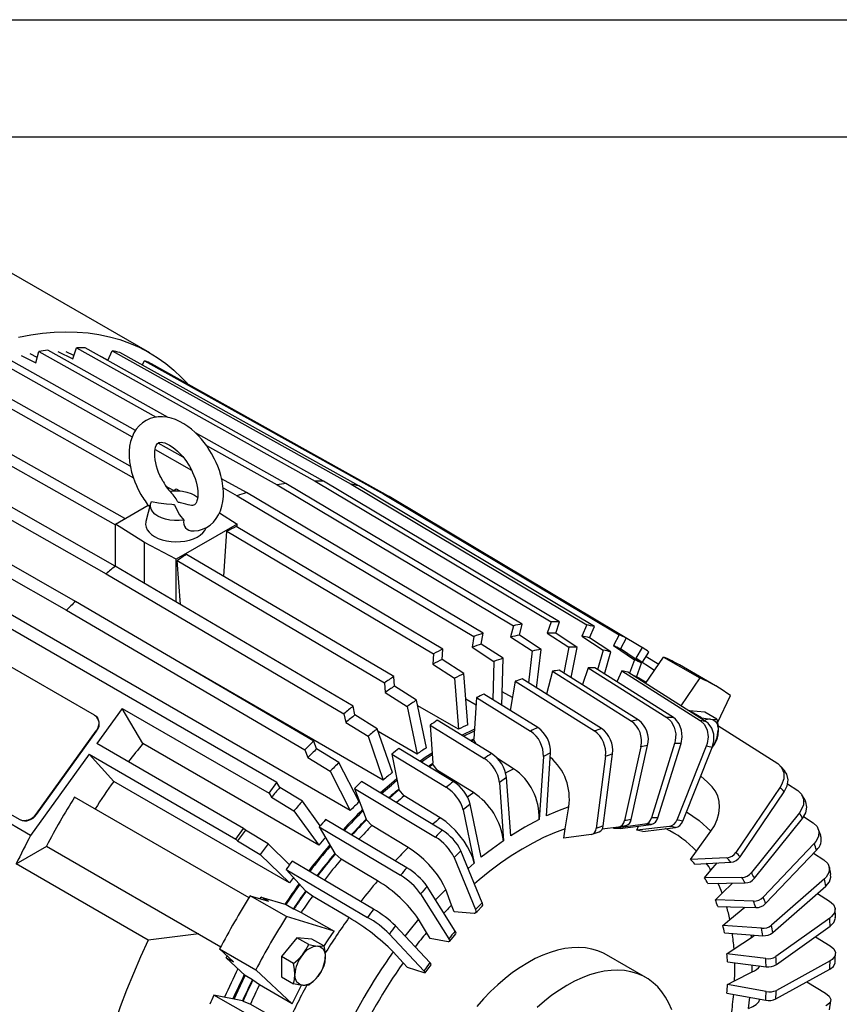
# Model space of a CAD drawing. Header units: inches. Extents: x 0 to 99, y 0 to 76.5.
# Tile 15 of 16: x 68.7 to 84.5, y 57.6 to 76.5. Entities that reach past the tile are written whole.
import ezdxf

# ---------------------------------------------------------------- set-up
doc = ezdxf.new("R2010")
doc.units = ezdxf.units.IN
doc.header["$LTSCALE"] = 9
doc.header["$MEASUREMENT"] = 0
doc.layers.add('TEXT', color=140, linetype='Continuous', lineweight=25)

msp = doc.modelspace()

# ---------------------------------------------------------------- linework, layer by layer
at = {"color": 7, "linetype": 'Continuous'}
msp.add_line((0.0009, 76.5009), (99.0009, 76.5009), dxfattribs=at)
for p, q in [((71.2125, 70.0936), (68.3451, 71.7489)), ((69.0508, 70.0044), (68.9118, 70.0741)), ((69.0245, 69.9033), (69.0803, 70.1174)), ((69.0803, 70.1174), (71.3343, 68.8565)), ((71.5691, 68.8493), (69.2508, 70.1461)), ((69.4467, 70.1175), (69.7317, 69.9756)), ((69.7552, 70.0424), (69.6079, 70.1157)), ((69.7317, 69.9756), (69.8076, 70.1913)), ((69.8076, 70.1913), (74.3984, 67.6275)), ((74.5596, 67.6257), (69.9688, 70.1895)), ((70.4065, 69.945), (70.4895, 70.1323)), ((70.4895, 70.1323), (75.0866, 67.5679)), ((75.2357, 67.5356), (70.6386, 70.1001)), ((68.3201, 69.9119), (70.8758, 68.4791)), ((70.9396, 68.6013), (68.4971, 69.9706)), ((68.7413, 70.0453), (69.0245, 69.9033)), ((70.41, 69.9529), (70.2574, 70.0285)), ((71.0702, 69.8593), (71.1145, 69.9416)), ((71.1145, 69.9416), (75.7173, 67.3752)), ((75.8518, 67.313), (71.2489, 69.8794)), ((67.5401, 69.5784), (70.8985, 67.6904)), ((70.8398, 67.9126), (67.7205, 69.6661)), ((70.7345, 66.9045), (66.777, 69.1379)), ((66.5966, 69.0173), (70.5549, 66.7835)), ((70.551, 65.9913), (65.997, 68.5708)), ((73.835, 67.5818), (72.0926, 68.5564)), ((65.82, 68.4251), (70.374, 65.8457)), ((71.316, 68.2323), (72.0174, 67.8391)), ((71.8588, 68.086), (71.3737, 68.3579)), ((72.3035, 68.3143), (73.6644, 67.5531)), ((69.7838, 65.3128), (65.2368, 67.8986)), ((65.0662, 67.7304), (69.6132, 65.1446)), ((73.0743, 67.4046), (72.5968, 67.6722)), ((74.3984, 67.6275), (78.9387, 64.92)), ((79.0999, 64.9182), (74.5596, 67.6257)), ((71.6712, 67.4452), (71.5283, 67.5255)), ((71.6621, 67.4399), (71.7241, 67.4757)), ((71.7241, 67.4757), (71.7934, 67.4394)), ((72.6248, 67.4985), (72.8973, 67.3458)), ((73.6644, 67.5531), (78.2114, 64.8461)), ((78.382, 64.8748), (73.835, 67.5818)), ((75.0866, 67.5679), (79.6206, 64.861)), ((79.7698, 64.8288), (75.2357, 67.5356)), ((72.8973, 67.3458), (77.4513, 64.6406)), ((77.6283, 64.6993), (73.0743, 67.4046)), ((75.7173, 67.3752), (80.2456, 64.6703)), ((80.3801, 64.6081), (75.8518, 67.313)), ((73.6588, 61.8308), (64.5277, 67.1021)), ((75.0702, 61.2896), (65.1038, 67.043)), ((70.5549, 66.8008), (71.1836, 67.1637)), ((71.2313, 67.1976), (71.1403, 66.852)), ((76.0126, 67.217), (76.1731, 67.1275)), ((76.1731, 67.1275), (80.6973, 64.4249)), ((72.5559, 67.015), (72.8933, 66.8008)), ((71.1117, 66.4472), (70.5549, 66.8008)), ((70.5549, 65.989), (70.5549, 66.8008)), ((72.8933, 66.8008), (71.7241, 66.1258)), ((72.6373, 65.7971), (72.6941, 66.6633)), ((72.6941, 66.6633), (76.6712, 64.3071)), ((76.8516, 64.3948), (72.8745, 66.7511)), ((72.8933, 66.7399), (72.8933, 66.8008)), ((71.1117, 65.6616), (71.1117, 66.4472)), ((71.7241, 66.1258), (71.1117, 66.4472)), ((71.7241, 65.3014), (71.7241, 66.1258)), ((71.743, 66.0979), (75.7278, 63.746)), ((71.8028, 65.2551), (71.743, 66.0979)), ((75.9081, 63.8666), (71.9234, 66.2184)), ((75.1281, 63.2995), (70.551, 65.9913)), ((70.374, 65.8457), (74.9511, 63.1538)), ((69.6132, 65.1446), (74.1974, 62.4591)), ((74.368, 62.6273), (69.7838, 65.3128)), ((70.1495, 63.1268), (67.2751, 64.7861)), ((78.2114, 64.8461), (78.1557, 64.632)), ((78.3262, 64.6607), (78.382, 64.8748)), ((78.9387, 64.92), (78.8629, 64.7043)), ((79.0241, 64.7025), (79.0999, 64.9182)), ((79.6206, 64.861), (79.526, 64.6474)), ((79.6752, 64.6152), (79.7698, 64.8288)), ((77.4513, 64.6406), (77.4165, 64.4319)), ((77.5935, 64.4906), (77.6283, 64.6993)), ((78.1557, 64.632), (78.5715, 64.3593)), ((78.7421, 64.388), (78.3262, 64.6607)), ((78.8629, 64.7043), (79.276, 64.4313)), ((79.4373, 64.4295), (79.0241, 64.7025)), ((79.526, 64.6474), (79.9367, 64.3747)), ((80.0858, 64.3425), (79.6752, 64.6152)), ((80.2456, 64.6703), (80.1338, 64.4624)), ((80.3801, 64.6081), (80.2683, 64.4002)), ((76.8385, 64.195), (76.8516, 64.3948)), ((77.4165, 64.4319), (77.8352, 64.1598)), ((78.0122, 64.2185), (77.5935, 64.4906)), ((78.6577, 63.6473), (78.7421, 64.388)), ((79.276, 64.4313), (79.1777, 63.9382)), ((79.3213, 63.8479), (79.4373, 64.4295)), ((80.1338, 64.4624), (80.5422, 64.1905)), ((80.6767, 64.1283), (80.2683, 64.4002)), ((80.5732, 64.2242), (80.6973, 64.4249)), ((76.6712, 64.3071), (76.6581, 64.1072)), ((77.991, 63.3138), (78.0122, 64.2185)), ((78.5715, 64.3593), (78.5015, 63.745)), ((79.9367, 64.3747), (79.8308, 63.9999)), ((79.965, 63.915), (80.0858, 64.3425)), ((80.5732, 64.2242), (80.9262, 63.9889)), ((80.6963, 64.1421), (80.8184, 64.3395)), ((80.753, 63.7364), (81.1009, 64.2435)), ((80.7654, 64.2538), (81.0084, 64.1087)), ((81.1009, 64.2435), (81.7968, 63.8417)), ((75.7047, 61.8768), (71.8857, 64.0815)), ((76.6581, 64.1072), (77.0796, 63.8363)), ((77.26, 63.9241), (76.8385, 64.195)), ((77.8352, 64.1598), (77.8179, 63.4212)), ((79.6513, 64.0363), (79.5373, 63.7119)), ((79.6513, 64.0363), (81.1649, 63.0792)), ((81.289, 63.0778), (79.7754, 64.035)), ((80.5422, 64.1905), (80.447, 63.9305)), ((80.5779, 63.8583), (80.6767, 64.1283)), ((82.102, 63.6891), (81.406, 64.0908)), ((75.9213, 63.6818), (75.9081, 63.8666)), ((77.0796, 63.8363), (77.1537, 62.853)), ((77.3341, 62.9407), (77.26, 63.9241)), ((79.9052, 62.8671), (78.3784, 63.822)), ((78.9625, 63.969), (78.8477, 63.5285)), ((78.9625, 63.969), (80.4825, 63.0123)), ((80.6138, 63.0344), (79.0937, 63.9911)), ((80.297, 63.9777), (80.2026, 63.7648)), ((80.297, 63.9777), (81.8045, 63.0212)), ((81.9192, 62.9964), (80.4117, 63.9529)), ((80.7662, 63.7556), (80.5797, 63.8633)), ((81.7968, 63.8417), (81.4299, 63.3068)), ((75.7278, 63.746), (75.7409, 63.5613)), ((76.3462, 63.413), (75.9213, 63.6818)), ((78.2422, 63.7768), (78.1489, 63.2158)), ((78.2422, 63.7768), (79.769, 62.8219)), ((80.7067, 63.7721), (80.7607, 63.7476)), ((75.7409, 63.5613), (76.1658, 63.2924)), ((77.5028, 63.4632), (77.4508, 62.6695)), ((77.5028, 63.4632), (78.5397, 62.8195)), ((78.6785, 62.887), (77.6416, 63.5307)), ((78.19, 63.4631), (77.9971, 63.5745)), ((82.137, 62.9769), (82.3874, 63.5007)), ((70.6835, 63.2546), (70.1952, 62.5779)), ((70.6835, 63.2546), (73.5091, 61.6234)), ((71.0836, 62.5788), (70.6835, 63.2546)), ((75.1628, 63.1308), (75.1281, 63.2995)), ((76.1658, 63.2924), (76.3588, 62.3777)), ((76.5392, 62.4982), (76.3462, 63.413)), ((77.1537, 62.853), (76.3688, 63.3062)), ((77.4934, 63.3198), (77.297, 63.4331)), ((70.1948, 63.0888), (70.1875, 63.0967)), ((74.9511, 63.1538), (74.9858, 62.9852)), ((75.5907, 62.8641), (75.1628, 63.1308)), ((81.6003, 63.2092), (81.5948, 63.2023)), ((81.8318, 63.0756), (81.6003, 63.2092)), ((81.8927, 63.1831), (81.6003, 63.2092)), ((81.8224, 63.0578), (81.8318, 63.0756)), ((82.1241, 63.0495), (81.8927, 63.1831)), ((74.9858, 62.9852), (75.4137, 62.7185)), ((76.6081, 62.9341), (76.6602, 62.2005)), ((76.6081, 62.9341), (77.6507, 62.2937)), ((77.7895, 62.3864), (76.7469, 63.0268)), ((82.1443, 62.9242), (83.295, 62.1936)), ((68.9206, 60.8115), (65.4407, 62.8203)), ((65.837, 62.7752), (68.7114, 61.1159)), ((69.0257, 61.2223), (70.1814, 62.8241)), ((69.033, 61.2145), (70.1887, 62.8162)), ((70.1814, 62.8241), (70.1887, 62.8162)), ((75.4137, 62.7185), (75.7047, 61.8768)), ((75.8817, 62.0224), (75.5907, 62.8641)), ((76.3588, 62.3777), (75.6093, 62.8104)), ((73.0208, 60.9467), (70.1952, 62.5779)), ((74.466, 60.6262), (71.0836, 62.5788)), ((74.4237, 62.4776), (74.368, 62.6273)), ((77.385, 62.636), (77.4508, 62.6695)), ((77.3991, 62.6271), (77.4497, 62.6528)), ((77.4497, 62.6528), (77.4508, 62.6695)), ((77.5036, 62.562), (77.4497, 62.6528)), ((80.6622, 62.5166), (80.3473, 61.0963)), ((80.4785, 61.1184), (80.7934, 62.5387)), ((81.3126, 62.5808), (80.8671, 61.15)), ((80.9911, 61.1486), (81.4366, 62.5795)), ((81.9223, 62.5262), (81.3546, 61.1087)), ((81.4693, 61.0839), (82.037, 62.5014)), ((70.047, 62.3725), (68.9206, 60.8115)), ((70.047, 62.3725), (72.8726, 60.7413)), ((70.5201, 61.8506), (70.047, 62.3725)), ((74.1974, 62.4591), (74.2531, 62.3094)), ((74.2531, 62.3094), (74.6838, 62.0452)), ((74.8544, 62.2134), (74.4237, 62.4776)), ((75.8713, 62.3747), (76.0092, 61.7051)), ((75.8713, 62.3747), (76.9186, 61.7378)), ((77.0548, 61.8499), (76.0075, 62.4868)), ((78.7866, 62.3315), (78.7071, 61.1196)), ((78.9253, 62.399), (78.7866, 62.3315)), ((78.8459, 61.1871), (78.9253, 62.399)), ((79.9821, 62.3346), (79.8041, 60.9487)), ((79.9402, 60.9939), (80.1183, 62.3798)), ((75.2407, 61.4578), (74.8544, 62.2134)), ((76.6613, 62.1851), (76.6602, 62.2005)), ((76.7502, 62.0599), (76.6613, 62.1851)), ((78.2134, 62.0957), (77.9015, 62.2893)), ((74.6838, 62.0452), (75.0702, 61.2896)), ((76.7311, 62.0468), (76.7502, 62.0599)), ((77.4397, 61.6364), (76.7502, 62.0599)), ((78.08, 61.9236), (77.9412, 61.8309)), ((78.1595, 60.8035), (78.08, 61.9236)), ((73.9026, 59.898), (70.5201, 61.8506)), ((73.5091, 61.6234), (73.6588, 61.8308)), ((73.7165, 61.7334), (73.6588, 61.8308)), ((76.8431, 60.9113), (75.2872, 61.8473)), ((77.9412, 61.8309), (78.0207, 60.7108)), ((83.3434, 61.739), (82.4924, 60.4869)), ((83.4829, 61.8026), (83.6818, 61.6766)), ((73.1239, 59.6134), (69.7689, 61.5502)), ((73.5091, 61.6234), (73.5553, 61.5454)), ((73.5553, 61.5454), (73.9886, 61.2841)), ((74.1498, 61.472), (73.7165, 61.7334)), ((75.156, 61.7179), (75.3774, 61.1237)), ((75.156, 61.7179), (76.7119, 60.7819)), ((76.0121, 61.691), (76.0092, 61.7051)), ((76.1101, 61.5726), (76.0121, 61.691)), ((76.8027, 61.1514), (76.1101, 61.5726)), ((82.5707, 60.3991), (83.4217, 61.6512)), ((74.494, 60.9977), (74.1498, 61.472)), ((77.3813, 61.4139), (77.2452, 61.3019)), ((77.5919, 60.3914), (77.3813, 61.4139)), ((79.2043, 60.9402), (79.2747, 61.3629)), ((69.033, 61.2145), (69.0257, 61.2223)), ((73.9886, 61.2841), (74.466, 60.6262)), ((77.2452, 61.3019), (77.4557, 60.2794)), ((83.7124, 61.2468), (82.7885, 60.0961)), ((83.7947, 61.1732), (83.9804, 61.0562)), ((68.7041, 61.1237), (68.7114, 61.1159)), ((76.1607, 60.1903), (74.5984, 61.1193)), ((75.3821, 61.1112), (75.3774, 61.1237)), ((75.4888, 61.0006), (75.3821, 61.1112)), ((76.1844, 60.5822), (75.4888, 61.0006)), ((80.7401, 61.0265), (80.1437, 60.947)), ((80.2677, 60.9457), (80.8641, 61.0251)), ((80.5863, 60.9107), (80.6204, 60.9926)), ((81.2133, 60.9868), (80.5863, 60.9107)), ((82.8508, 59.9884), (83.7747, 61.1391)), ((72.8726, 60.7413), (73.0208, 60.9467)), ((73.0533, 60.9108), (73.0208, 60.9467)), ((73.4892, 60.6526), (73.0533, 60.9108)), ((74.4743, 60.9747), (74.7755, 60.4661)), ((74.4743, 60.9747), (76.0367, 60.0457)), ((79.179, 60.7624), (79.2043, 60.9402)), ((79.7083, 60.8305), (79.179, 60.7624)), ((79.7272, 60.8347), (79.8602, 60.8786)), ((80.2355, 60.9741), (79.92, 60.9311)), ((80.1437, 60.947), (80.1487, 60.9623)), ((80.701, 60.8859), (81.3281, 60.962)), ((81.7323, 60.5102), (82.0121, 60.8913)), ((84.1236, 60.8091), (84.0769, 60.9418)), ((68.6448, 60.2656), (69.2315, 60.6043)), ((69.225, 60.608), (72.58, 58.6712)), ((72.8726, 60.7413), (72.9042, 60.7064)), ((72.9042, 60.7064), (73.34, 60.4482)), ((73.9033, 60.2475), (73.4892, 60.6526)), ((83.9973, 60.6561), (83.0176, 59.6265)), ((73.34, 60.4482), (73.9026, 59.898)), ((74.7818, 60.4554), (74.7755, 60.4661)), ((74.8969, 60.3538), (74.7818, 60.4554)), ((77.611, 59.5167), (77.2003, 60.5181)), ((81.62, 60.3496), (81.7323, 60.5102)), ((83.0629, 59.5007), (84.0427, 60.5302)), ((83.9845, 60.4691), (84.1856, 60.3432)), ((71.1863, 58.7985), (68.6448, 60.2656)), ((75.5211, 59.3939), (73.9527, 60.3153)), ((75.5954, 59.9385), (74.8969, 60.3538)), ((77.0691, 60.3887), (77.4798, 59.3873)), ((77.4557, 60.2794), (77.3397, 60.1782)), ((82.3182, 60.3842), (81.62, 60.3496)), ((81.6982, 60.2619), (82.3964, 60.2964)), ((82.011, 60.1436), (82.1319, 60.2833)), ((73.838, 60.158), (74.2137, 59.7437)), ((73.838, 60.158), (75.4064, 59.2366)), ((81.8892, 59.9962), (82.011, 60.1436)), ((82.6057, 60.0053), (81.8892, 59.9962)), ((81.9516, 59.8884), (82.668, 59.8976)), ((82.2268, 59.7028), (82.4233, 59.8944)), ((84.1933, 59.977), (83.1758, 59.0862)), ((73.8448, 59.2511), (73.1488, 59.6529)), ((73.1488, 59.6529), (73.4997, 59.5465)), ((74.2216, 59.735), (74.2137, 59.7437)), ((74.3446, 59.6433), (74.2216, 59.735)), ((76.4258, 59.6868), (76.9672, 58.8257)), ((77.0913, 58.9702), (76.5499, 59.8314)), ((76.9075, 59.7735), (76.7133, 59.5715)), ((77.0204, 59.4704), (76.9075, 59.7735)), ((82.0978, 59.5711), (82.2268, 59.7028)), ((83.2033, 58.9445), (84.2208, 59.8353)), ((84.0606, 59.6951), (84.2938, 59.5501)), ((73.34, 59.5949), (73.3605, 59.6269)), ((73.4997, 59.5465), (73.3605, 59.6269)), ((73.3605, 59.6269), (73.8382, 59.4821)), ((73.8382, 59.4821), (73.9774, 59.4017)), ((75.0457, 59.2313), (74.3446, 59.6433)), ((77.0712, 59.3423), (77.0204, 59.4704)), ((82.8283, 59.5498), (82.0978, 59.5711)), ((73.9774, 59.4017), (73.9888, 59.3983)), ((73.9888, 59.3983), (74.1294, 59.3328)), ((74.1294, 59.3328), (74.7594, 58.9739)), ((77.4527, 59.3139), (77.0712, 59.3423)), ((82.1432, 59.4452), (82.8736, 59.424)), ((82.3759, 59.1956), (82.6653, 59.43)), ((84.408, 59.2404), (84.399, 59.3991)), ((74.7594, 58.9739), (73.8448, 59.2511)), ((76.5389, 58.9422), (76.3854, 59.2016)), ((82.2421, 59.0817), (82.3759, 59.1956)), ((84.2968, 59.2216), (83.2602, 58.4847)), ((72.1555, 58.9171), (71.1863, 58.7985)), ((75.8255, 58.9155), (76.4891, 58.2089)), ((76.6038, 58.3661), (75.9402, 59.0728)), ((76.6066, 58.8322), (76.5389, 58.9422)), ((82.9821, 59.0256), (82.2421, 59.0817)), ((82.2696, 58.9401), (83.0096, 58.884)), ((82.7934, 58.8515), (82.7885, 58.9007)), ((82.7934, 58.8515), (82.8512, 58.896)), ((83.2694, 58.3296), (84.306, 59.0666)), ((74.0413, 58.8454), (73.749, 58.4818)), ((74.2727, 58.7119), (74.0413, 58.8454)), ((74.3336, 58.8193), (74.0413, 58.8454)), ((74.565, 58.6857), (74.3336, 58.8193)), ((76.9553, 58.7686), (76.6066, 58.8322)), ((82.4558, 58.6308), (82.7934, 58.8515)), ((84.0216, 58.8644), (84.303, 58.691)), ((72.5583, 58.63), (73.2542, 58.2282)), ((72.8258, 58.3792), (72.5583, 58.63)), ((76.0899, 58.3622), (75.8983, 58.5735)), ((80.7562, 58.0789), (80.0017, 58.5145)), ((82.3196, 58.5368), (82.4558, 58.6308)), ((83.0643, 58.4421), (82.3196, 58.5368)), ((72.6866, 58.4596), (72.704, 58.4934)), ((72.6866, 58.4596), (72.8258, 58.3792)), ((73.0508, 58.1183), (72.6866, 58.4596)), ((73.9804, 58.3482), (73.749, 58.4818)), ((73.749, 58.4818), (73.749, 58.0921)), ((76.1734, 58.2721), (76.0899, 58.3622)), ((76.5126, 58.1692), (76.6273, 58.3265)), ((82.3288, 58.3818), (83.0735, 58.287)), ((84.306, 58.4032), (83.2694, 57.8326)), ((73.2542, 58.2282), (73.9515, 57.5746)), ((76.4914, 58.1698), (76.1734, 58.2721)), ((82.465, 58.0183), (82.8026, 58.1873)), ((82.8026, 58.1873), (82.8055, 58.3211)), ((83.2602, 57.6669), (84.2968, 58.2375)), ((73.19, 58.0379), (73.0508, 58.1183)), ((73.1987, 58.0298), (73.19, 58.0379)), ((73.3257, 57.9407), (73.1987, 58.0298)), ((73.749, 58.0921), (73.9804, 57.9585)), ((82.3288, 57.9459), (82.465, 58.0183)), ((83.8593, 57.9966), (84.2131, 57.7808)), ((73.9515, 57.5746), (73.3257, 57.9407)), ((82.3196, 57.7802), (83.0643, 57.6437)), ((83.0735, 57.8094), (82.3288, 57.9459)), ((74.0306, 56.8453), (72.4482, 57.7424)), ((72.9968, 57.6286), (72.4482, 57.7424)), ((72.9968, 57.6286), (73.0084, 57.6262)), ((73.0084, 57.6262), (73.1494, 57.566)), ((82.735, 57.4833), (82.7626, 57.699)), ((84.2915, 57.4565), (84.319, 57.6313)), ((73.1494, 57.566), (73.8569, 57.165))]:
    msp.add_line(p, q)
at = {"flags": 128}
for points in [[(68.6904, 70.3938), (68.923, 70.4391), (69.1523, 70.4718), (69.378, 70.492), (69.5996, 70.4995), (69.817, 70.4943), (70.0296, 70.4765), (70.2372, 70.4461), (70.4394, 70.4032), (70.636, 70.3477), (70.8265, 70.2799), (71.0108, 70.1997), (71.1884, 70.1074), (71.3591, 70.003), (71.5227, 69.8868), (71.6789, 69.759), (71.8273, 69.6196), (71.9377, 69.5031)], [(72.4048, 68.1581), (72.3404, 68.2617), (72.3122, 68.3027), (72.2633, 68.3685), (72.2101, 68.4335), (72.1505, 68.4993), (72.0858, 68.5631), (72.0168, 68.6236), (71.9439, 68.6794), (71.8678, 68.7295), (71.789, 68.7731), (71.708, 68.8091), (71.6254, 68.8367), (71.5421, 68.8553), (71.459, 68.8641), (71.3768, 68.8628), (71.2964, 68.8508), (71.2187, 68.8281), (71.1446, 68.7943), (71.075, 68.7491), (71.0108, 68.6923), (70.9535, 68.6236), (70.9093, 68.5525), (70.8733, 68.4736), (70.8459, 68.3878), (70.8274, 68.2961), (70.8182, 68.1999), (70.8178, 68.1007), (70.826, 68), (70.842, 67.8989), (70.8652, 67.7989), (70.8943, 67.7022), (70.9264, 67.6141), (70.9565, 67.5425), (70.9861, 67.4795), (71.0435, 67.3722)], [(71.4697, 67.6183), (71.4254, 67.7014), (71.4091, 67.736), (71.3847, 67.7934), (71.3629, 67.8524), (71.3437, 67.9145), (71.3283, 67.977), (71.3173, 68.0383), (71.3109, 68.0969), (71.309, 68.1513), (71.3114, 68.2005), (71.3176, 68.2436), (71.3267, 68.28), (71.3378, 68.3093), (71.3498, 68.3315), (71.362, 68.3474), (71.3743, 68.3585), (71.3914, 68.3672), (71.409, 68.3714), (71.4333, 68.3726), (71.4643, 68.3693), (71.5018, 68.3602), (71.5451, 68.344), (71.5927, 68.3203), (71.6436, 68.2889), (71.6964, 68.2498), (71.7495, 68.2039), (71.8012, 68.1524), (71.8489, 68.0985), (71.8889, 68.0479), (71.9193, 68.0058), (71.9527, 67.955), (71.9786, 67.9121)], [(72.0465, 66.6672), (72.0715, 66.6676), (72.1518, 66.6795), (72.2295, 66.7023), (72.3036, 66.7361), (72.3733, 66.7813), (72.4374, 66.8381), (72.4948, 66.9068), (72.5389, 66.9779), (72.5749, 67.0567), (72.6024, 67.1426), (72.6208, 67.2343), (72.6301, 67.3305), (72.6304, 67.4297), (72.6223, 67.5304), (72.6062, 67.6314), (72.5831, 67.7315), (72.554, 67.8282), (72.5218, 67.9163), (72.4917, 67.9878), (72.4621, 68.0509), (72.4048, 68.1581)], [(71.9786, 67.9121), (72.0228, 67.829), (72.0391, 67.7944), (72.0635, 67.737), (72.0853, 67.6779), (72.1045, 67.6159), (72.1199, 67.5533), (72.1309, 67.492), (72.1374, 67.4335), (72.1392, 67.3791), (72.1368, 67.3298), (72.1306, 67.2867), (72.1215, 67.2503), (72.1105, 67.2211), (72.0984, 67.1989), (72.0863, 67.183), (72.0739, 67.1719), (72.0568, 67.1631), (72.0392, 67.159), (72.015, 67.1577), (71.9839, 67.161), (71.9508, 67.1691)], [(71.5993, 67.433), (71.6686, 67.4404), (71.7579, 67.4415), (71.8461, 67.4334), (71.9304, 67.4164), (72.0081, 67.3909), (72.0766, 67.3579), (72.1338, 67.3183), (72.1377, 67.315)], [(71.8671, 66.8787), (71.7796, 66.8684), (71.6903, 66.8673), (71.6021, 66.8754), (71.5178, 66.8924), (71.4402, 66.9178), (71.3716, 66.9509), (71.3144, 66.9905), (71.2703, 67.0353), (71.2408, 67.084), (71.2268, 67.1349), (71.2287, 67.1864), (71.2466, 67.2369)], [(71.2466, 67.2369), (71.3845, 67.2066), (71.5369, 67.1888), (71.64, 67.1816), (71.6646, 67.1791), (71.6789, 67.1757), (71.6878, 67.1705), (71.6975, 67.1563), (71.7267, 67.0871), (71.784, 66.9808), (71.8671, 66.8787)], [(71.9503, 67.1678), (71.9113, 67.1802), (71.8082, 67.2068), (71.7837, 67.2132), (71.7693, 67.2182), (71.7605, 67.2234), (71.7507, 67.2348), (71.7216, 67.2849), (71.6643, 67.3599), (71.6576, 67.3655)], [(71.1403, 66.852), (71.1389, 66.8463), (71.1337, 66.7942), (71.1423, 66.7423), (71.1646, 66.6917), (71.2, 66.6437), (71.2477, 66.5993), (71.3065, 66.5597)], [(71.3065, 66.5597), (71.3752, 66.5257), (71.452, 66.4982), (71.5352, 66.4778), (71.6228, 66.4649), (71.7128, 66.4599), (71.8031, 66.4629), (71.8915, 66.4738), (71.976, 66.4924), (72.0546, 66.5182), (72.1254, 66.5506), (72.1868, 66.5889), (72.2374, 66.6322), (72.276, 66.6794), (72.3016, 66.7295), (72.3036, 66.7352)], [(70.1495, 63.1268), (70.1812, 63.103), (70.2061, 63.0725), (70.2233, 63.0363), (70.2321, 62.9959), (70.2321, 62.9528), (70.2234, 62.9086), (70.2063, 62.8652), (70.1814, 62.8241)], [(81.1649, 63.0792), (81.2479, 63.0019), (81.3062, 62.8935), (81.3332, 62.7662), (81.3259, 62.6343), (81.3126, 62.5808)], [(81.4366, 62.5795), (81.4584, 62.7088), (81.4457, 62.8399), (81.4, 62.958), (81.3264, 63.0497), (81.289, 63.0778)], [(81.8318, 63.0756), (81.9223, 63.0583), (82.004, 63.0475)], [(81.8045, 63.0212), (81.8853, 62.9442), (81.9382, 62.8364), (81.9571, 62.71), (81.94, 62.5791), (81.9223, 62.5262)], [(82.037, 62.5014), (82.069, 62.6296), (82.0653, 62.7597), (82.0262, 62.877), (81.9562, 62.9683), (81.9192, 62.9964)], [(82.004, 63.0475), (82.0702, 63.0449), (82.1241, 63.0495)], [(82.004, 63.0475), (82.0358, 63.0413), (82.0646, 63.0288), (82.0898, 63.0101), (82.111, 62.9857), (82.1279, 62.9559), (82.1402, 62.9211), (82.1477, 62.8821), (82.1502, 62.8395)], [(82.1241, 63.0495), (82.143, 62.9431), (82.1502, 62.8395)], [(77.463, 62.8556), (77.438, 62.8438), (77.2259, 62.7382)], [(77.2536, 62.7203), (77.4383, 62.8117), (77.4608, 62.8223)], [(82.1502, 62.8395), (82.1433, 62.7461), (82.1241, 62.6597)], [(82.1241, 62.6597), (82.0714, 62.5597), (82.0302, 62.5004)], [(76.6462, 62.3969), (76.5333, 62.3215), (76.4183, 62.2417)], [(76.443, 62.2268), (76.533, 62.289), (76.6484, 62.3662)], [(76.5755, 62.1417), (76.5954, 62.1557), (76.6602, 62.2005)], [(76.5875, 62.134), (76.5968, 62.1405), (76.6613, 62.1851)], [(83.295, 62.1936), (83.3709, 62.1194), (83.4112, 62.0189), (83.4114, 61.9034), (83.3714, 61.7859), (83.3434, 61.739)], [(83.4297, 62.055), (83.3622, 62.1335), (83.3452, 62.151)], [(78.061, 62.0163), (78.1341, 62.0551), (78.2134, 62.0957)], [(82.0344, 61.7444), (81.9435, 61.8394), (81.8181, 61.9549)], [(83.4217, 61.6512), (83.4775, 61.7655), (83.4946, 61.8835), (83.4709, 61.9919), (83.4272, 62.0531)], [(75.9691, 61.9002), (75.8627, 61.8122), (75.6522, 61.63)], [(75.6753, 61.6172), (75.862, 61.7787), (75.9749, 61.8721)], [(82.0121, 60.8913), (82.0806, 60.9995), (82.1331, 61.117), (82.1652, 61.2339), (82.1778, 61.3536), (82.1697, 61.466), (82.1409, 61.5743), (82.0937, 61.6694), (82.0345, 61.7444)], [(77.3244, 61.5559), (77.3767, 61.5928), (77.4397, 61.6364)], [(83.6818, 61.6766), (83.7565, 61.6042), (83.7935, 61.5082), (83.7889, 61.3995), (83.743, 61.2901), (83.7124, 61.2468)], [(83.8281, 61.48), (83.8172, 61.5008), (83.761, 61.5946)], [(79.2747, 61.3629), (79.061, 61.2816), (78.8459, 61.1871)], [(83.7747, 61.1391), (83.8367, 61.2449), (83.8591, 61.3555), (83.8393, 61.4583), (83.8252, 61.4782)], [(81.5428, 61.2675), (81.786, 61.1004), (82.0121, 60.8913)], [(77.4557, 60.2794), (77.4283, 60.3784), (77.386, 60.4836), (77.3298, 60.5922), (77.2614, 60.7011), (77.1826, 60.807), (77.0959, 60.9072), (77.0035, 60.9986), (76.9082, 61.0787), (76.8027, 61.1514)], [(78.7071, 61.1196), (78.4333, 60.9715), (78.1595, 60.8035)], [(83.9804, 61.0562), (84.0541, 60.9859), (84.0887, 60.8953), (84.0804, 60.7945), (84.03, 60.695), (83.9973, 60.6561)], [(79.2043, 60.9402), (78.9992, 60.8616), (78.7926, 60.7698), (78.5851, 60.6652), (78.3771, 60.548), (78.1693, 60.4185), (77.9622, 60.2771), (77.7563, 60.124), (77.5522, 59.9599), (77.4616, 59.8829)], [(78.0207, 60.7108), (77.8055, 60.5568), (77.5919, 60.3914)], [(76.9075, 59.7735), (76.8683, 59.8618), (76.8146, 59.9567), (76.7476, 60.0556), (76.6693, 60.1555), (76.582, 60.2538), (76.4882, 60.3475), (76.3904, 60.4341), (76.2915, 60.511), (76.1844, 60.5822)], [(84.1856, 60.3432), (84.2586, 60.2753), (84.2916, 60.1908), (84.2807, 60.0993), (84.2273, 60.0109), (84.1933, 59.977)], [(84.2208, 59.8353), (84.2906, 59.9193), (84.3199, 60.0108), (84.3122, 60.0575)], [(84.3169, 60.0583), (84.3084, 60.1086), (84.2882, 60.2046)], [(73.8382, 59.4821), (74.0183, 59.7449), (74.1039, 59.8648)], [(77.611, 59.4516), (77.6206, 59.4713), (77.6148, 59.5068), (77.611, 59.5167)], [(84.2938, 59.5501), (84.3664, 59.485), (84.3985, 59.4073), (84.3864, 59.3259), (84.3315, 59.2499), (84.2968, 59.2216)], [(77.4798, 59.3873), (77.4895, 59.3491), (77.4826, 59.3237), (77.46, 59.3138), (77.4527, 59.3139)], [(77.4814, 59.3217), (77.5113, 59.3523), (77.6123, 59.4504)], [(76.3854, 59.2016), (76.1964, 58.9699), (76.1247, 58.8763)], [(84.306, 59.0666), (84.3774, 59.1376), (84.4081, 59.2178), (84.4043, 59.24)], [(74.5664, 58.6767), (74.6485, 58.8054), (74.7594, 58.9739)], [(76.9808, 58.7725), (77.0496, 58.8545), (77.1046, 58.9169)], [(77.1028, 58.9184), (77.1076, 58.9321), (77.0963, 58.9618), (77.0913, 58.9702)], [(71.1863, 58.7985), (71.0382, 58.4797), (70.8985, 58.159), (70.7676, 57.8368), (70.6456, 57.5137), (70.5327, 57.1904), (70.4291, 56.8672), (70.335, 56.5448), (70.2506, 56.2238), (70.176, 55.9046), (70.1113, 55.5878), (70.0567, 55.274), (70.0122, 54.9636), (69.9779, 54.6573), (69.9539, 54.3555), (69.9402, 54.0588)], [(74.1526, 58.515), (74.2188, 58.6099), (74.2727, 58.7119)], [(74.2727, 58.7119), (74.3632, 58.6945), (74.445, 58.6837)], [(76.9672, 58.8257), (76.9825, 58.7934), (76.9806, 58.7734), (76.9619, 58.7677), (76.9553, 58.7686)], [(73.9804, 58.3482), (74.0709, 58.4264), (74.1526, 58.515)], [(74.445, 58.6837), (74.5111, 58.6812), (74.565, 58.6857)], [(74.445, 58.6837), (74.4767, 58.6775), (74.5055, 58.665), (74.5307, 58.6464), (74.5519, 58.6219), (74.5689, 58.5921), (74.5812, 58.5574), (74.5886, 58.5184), (74.5911, 58.4758)], [(74.565, 58.6857), (74.5839, 58.5793), (74.5911, 58.4758)], [(80.0017, 58.5145), (79.9437, 58.5455), (79.8335, 58.5921), (79.7172, 58.6261), (79.5952, 58.6476), (79.468, 58.6563), (79.3363, 58.6522), (79.2007, 58.6353), (79.0618, 58.6058), (78.9202, 58.5637), (78.7766, 58.5093), (78.6317, 58.4427), (78.4861, 58.3644), (78.3405, 58.2746), (78.1956, 58.1738), (78.052, 58.0625), (77.9104, 57.9411), (77.7715, 57.8103), (77.6359, 57.6705), (77.5042, 57.5226)], [(84.303, 58.691), (84.3757, 58.6287), (84.4078, 58.5584), (84.3957, 58.488), (84.3407, 58.4255), (84.306, 58.4032)], [(84.3986, 58.3685), (84.4044, 58.4504), (84.4079, 58.5365)], [(74.0065, 58.1383), (73.9996, 58.2397), (73.9804, 58.3482)], [(74.5911, 58.4758), (74.5842, 58.3823), (74.565, 58.296)], [(76.6255, 58.3277), (76.6265, 58.3361), (76.6101, 58.3592), (76.6038, 58.3661)], [(84.2968, 58.2375), (84.3682, 58.2945), (84.3989, 58.3625), (84.3977, 58.3685)], [(73.9804, 57.9585), (73.9993, 58.043), (74.0065, 58.1383)], [(74.1526, 57.9303), (74.1209, 57.9365), (74.0921, 57.949), (74.0669, 57.9677), (74.0457, 57.9921), (74.0287, 58.022), (74.0165, 58.0567), (74.009, 58.0957), (74.0065, 58.1383)], [(74.565, 58.296), (74.5123, 58.196), (74.445, 58.0991)], [(76.4891, 58.2089), (76.5095, 58.1832), (76.5124, 58.1691), (76.4973, 58.1681), (76.4914, 58.1698)], [(81.2562, 57.4595), (81.202, 57.5844), (81.1388, 57.6994), (81.0667, 57.804), (80.9863, 57.8978), (80.8977, 57.9803), (80.8016, 58.0511), (80.6982, 58.1099), (80.588, 58.1565), (80.4717, 58.1906), (80.3497, 58.212), (80.2225, 58.2207), (80.0908, 58.2166), (79.9552, 58.1998), (79.8163, 58.1702), (79.6747, 58.1281), (79.5311, 58.0737), (79.3862, 58.0072), (79.2406, 57.9288), (79.095, 57.8391), (78.9501, 57.7383), (78.8065, 57.6269), (78.6649, 57.5056)], [(72.8366, 57.6618), (72.9132, 57.8309), (73.0508, 58.1183)], [(74.1526, 57.9303), (74.0727, 57.9408), (73.9804, 57.9585)], [(74.445, 58.0991), (74.365, 58.0121), (74.2727, 57.9323)], [(73.9515, 57.5746), (74.042, 57.755), (74.1354, 57.9336)], [(74.2727, 57.9323), (74.22, 57.9278), (74.1526, 57.9303)], [(84.2131, 57.7808), (84.2861, 57.7216), (84.3191, 57.6591), (84.3082, 57.6003), (84.2548, 57.552), (84.2208, 57.536)], [(82.735, 57.4833), (82.8187, 57.5194), (82.8844, 57.5636), (82.9298, 57.6147), (82.9512, 57.6644)]]:
    msp.add_lwpolyline(points, dxfattribs=at)
for centre, radius, start, end in [((69.9206, 65.6471), 4.5485, 98.46745, 100.64646), ((69.8473, 66.5071), 3.6844, 88.11059, 90.61824), ((69.9041, 67.0657), 3.1221, 76.39152, 79.19191), ((69.9822, 67.3168), 2.8586, 63.69611, 66.66605), ((72.5185, 68.2083), 1.2034, 209.36055, 224.39678), ((74.4378, 63.9092), 3.7185, 88.12209, 90.60674), ((74.5118, 63.0413), 4.5907, 98.47745, 100.63646), ((74.4951, 64.473), 3.151, 76.40437, 79.17906), ((72.521, 68.2151), 1.701, 209.70294, 219.73536), ((74.7974, 61.9159), 5.7528, 107.42894, 109.28639), ((74.5739, 64.7264), 2.885, 63.70974, 66.65242), ((72.0353, 66.8414), 0.1723, 167.49086, 273.70554), ((75.9122, 60.2765), 7.1517, 115.13498, 116.74215), ((76.8592, 58.636), 9.0474, 123.06264, 124.43664), ((77.2476, 57.6716), 10.68, 128.83068, 130.06033), ((78.2615, 56.5459), 12.1955, 134.03946, 135.165), ((79.0518, 60.3758), 4.5485, 98.46745, 100.64646), ((78.9784, 61.2358), 3.6844, 88.11059, 90.61824), ((79.0352, 61.7944), 3.1221, 76.39152, 79.19191), ((79.3347, 59.2608), 5.7, 107.42034, 109.29499), ((78.975, 60.2864), 4.4222, 98.43632, 100.67759), ((78.9037, 61.1225), 3.582, 88.07477, 90.65407), ((78.9589, 61.6655), 3.0353, 76.35152, 79.23192), ((79.1134, 62.0455), 2.8586, 63.69611, 66.66605), ((79.8643, 57.9718), 7.0945, 115.12849, 116.74863), ((79.2501, 59.2023), 5.5417, 107.39356, 109.32177), ((79.3881, 60.0302), 4.4054, 98.43205, 100.68186), ((79.3171, 60.8631), 3.5684, 88.06985, 90.65898), ((79.0349, 61.9097), 2.7792, 63.65369, 66.70847), ((79.1109, 62.0468), 2.8587, 53.32334, 56.29317), ((79.6621, 58.9502), 5.5206, 107.38988, 109.32544), ((79.372, 61.4041), 3.0238, 76.34603, 79.2374), ((79.973, 61.6079), 2.8668, 60.00908, 66.83197), ((79.765, 57.9492), 6.8974, 115.10534, 116.77178), ((79.6746, 60.5427), 3.4937, 88.34732, 90.38151), ((79.4477, 61.6473), 2.7686, 63.64787, 66.71429), ((80.8037, 56.3444), 8.9749, 123.05709, 124.44219), ((80.175, 57.7018), 6.8712, 115.10217, 116.77496), ((80.0125, 58.6698), 5.4051, 107.59732, 109.118), ((79.7441, 59.7272), 4.3132, 98.67316, 100.44074), ((79.7284, 61.0724), 2.9604, 76.65588, 78.92755), ((79.3918, 61.47), 2.6666, 63.59122, 65.07814), ((79.492, 61.4175), 2.662, 61.41287, 65.70219), ((80.6708, 61.2099), 2.8626, 53.15361, 66.83564), ((80.6783, 56.367), 8.7256, 123.0373, 124.46197), ((80.5147, 57.4475), 6.7275, 115.28144, 116.59568), ((81.7625, 55.0554), 10.5821, 128.82499, 130.06602), ((81.0849, 56.1257), 8.6925, 123.03459, 124.46469), ((70.0301, 62.9561), 0.2115, 318.60462, 38.86371), ((81.6104, 55.1138), 10.2881, 128.80726, 130.08375), ((81.1886, 59.6185), 3.4608, 88.33765, 90.39118), ((81.4055, 55.9043), 8.5107, 123.18786, 124.31142), ((79.8582, 57.5221), 5.9777, 114.97713, 116.89999), ((81.5328, 56.8424), 6.6846, 115.27723, 116.59989), ((78.364, 62.4215), 0.5618, 357.70414, 55.95715), ((81.2574, 58.8106), 4.2726, 98.66476, 100.44915), ((80.1936, 62.6272), 0.4815, 346.71748, 53.11799), ((80.3401, 62.6549), 0.4679, 345.62607, 54.2094), ((81.2419, 60.1431), 2.9326, 76.64508, 78.93835), ((81.9922, 62.8074), 0.2404, 87.19105, 116.34823), ((82.0135, 54.8772), 10.249, 128.80482, 130.08618), ((78.223, 62.3529), 0.5639, 357.82536, 55.83593), ((81.5232, 57.7632), 5.3542, 107.59009, 109.12524), ((79.4663, 62.3993), 0.5198, 352.85321, 54.38875), ((79.6131, 62.4491), 0.5099, 352.18524, 55.05672), ((81.5241, 62.8674), 0.6267, 324.24185, 357.45493), ((79.9542, 55.1382), 11.578, 140.01028, 142.23915), ((82.7671, 53.9401), 12.0836, 134.03425, 135.17021), ((80.6498, 56.1509), 7.5621, 122.9277, 124.57158), ((81.4036, 58.5133), 4.0714, 98.62067, 100.49323), ((81.338, 59.2831), 3.2978, 88.28692, 90.44192), ((81.3888, 59.7831), 2.7945, 76.58843, 78.99501), ((82.5872, 54.0295), 11.7479, 134.01802, 135.18644), ((82.3147, 54.6819), 10.0347, 128.94215, 129.94886), ((82.418, 55.309), 8.4565, 123.18426, 124.31502), ((77.4392, 61.8439), 0.6458, 7.08671, 57.14573), ((78.2457, 61.5239), 1.0415, 351.10536, 49.65174), ((81.6569, 57.5152), 5.1021, 107.55216, 109.16316), ((82.9865, 53.797), 11.7033, 134.01579, 135.18867), ((77.3064, 61.755), 0.6393, 6.81763, 57.41481), ((81.4576, 55.0648), 8.9162, 128.70905, 130.18196), ((77.5699, 61.1573), 1.1379, 358.10308, 55.55704), ((80.4756, 54.7497), 12.2284, 144.50091, 147.48737), ((83.2674, 53.6243), 11.4586, 134.14149, 135.06297), ((83.3214, 54.0944), 9.9708, 128.93893, 129.95208), ((76.5343, 61.1097), 0.7364, 15.12352, 58.53756), ((76.6561, 61.211), 0.753, 15.62654, 58.03454), ((81.2854, 59.8258), 2.8099, 40.51331, 42.91108), ((81.4053, 54.2038), 13.7613, 147.7347, 152.2653), ((83.4815, 53.1931), 12.9728, 138.82765, 139.92132), ((81.9417, 54.64), 9.2254, 130.01972, 131.63849), ((81.9252, 54.6493), 9.1951, 130.02098, 131.57678), ((81.9135, 54.6627), 9.0236, 130.02604, 131.27518), ((76.7277, 60.5443), 1.3037, 7.33446, 56.89698), ((83.8775, 52.9638), 12.9235, 138.82556, 139.9234), ((82.3041, 54.1251), 10.1814, 133.92813, 135.27634), ((68.8077, 61.3596), 0.2577, 246.30237, 327.79974), ((68.815, 61.3518), 0.2577, 246.30237, 327.79974), ((82.6762, 53.8126), 10.5102, 134.50659, 137.4447), ((82.6457, 53.8281), 10.4535, 134.50648, 137.36966), ((80.8589, 59.5243), 3.3331, 28.97788, 31.11765), ((84.1397, 52.8085), 12.6533, 138.94322, 139.80574), ((82.8244, 53.7105), 10.5077, 135.13066, 137.36637), ((82.8067, 53.7206), 10.476, 135.13193, 137.32771), ((82.8021, 53.7226), 10.3176, 135.1384, 137.13795), ((82.5777, 54.2761), 8.9789, 130.02875, 131.25808), ((81.1544, 57.1072), 4.0719, 107.34835, 109.36698), ((79.8169, 60.9974), 0.1234, 290.00826, 358.39624), ((80.2074, 61.112), 0.1407, 281.52364, 353.60305), ((80.8246, 57.8761), 3.1535, 98.34812, 100.76579), ((80.9523, 57.9038), 3.2493, 98.38378, 100.73013), ((80.3308, 61.1413), 0.1495, 283.9169, 351.20978), ((80.7096, 61.1849), 0.1613, 280.89087, 347.5005), ((80.7738, 58.4723), 2.5544, 87.97327, 90.75556), ((80.8264, 61.191), 0.1701, 282.82639, 345.56498), ((80.8999, 58.5182), 2.632, 88.0143, 90.71454), ((81.1828, 61.165), 0.1808, 279.73802, 341.86252), ((80.8131, 58.8595), 2.1646, 76.23818, 79.34525), ((81.291, 61.1476), 0.1893, 281.27645, 340.32408), ((80.9404, 58.9172), 2.2303, 76.284, 79.29944), ((81.9217, 53.9), 14.724, 152.00475, 154.38454), ((84.1641, 52.6497), 13.8454, 143.36828, 144.41549), ((84.7475, 52.7652), 11.3507, 134.13711, 135.06735), ((76.3527, 60.107), 0.942, 25.87387, 58.62931), ((79.6844, 60.9478), 0.1197, 281.52919, 0.4274), ((80.1793, 58.56), 2.3873, 87.87586, 90.85298), ((80.216, 58.9219), 2.023, 76.12941, 79.45403), ((80.3189, 59.1866), 1.9363, 43.122, 65.10577), ((83.8673, 60.7305), 0.2661, 311.20584, 17.07994), ((84.5575, 52.4225), 13.7929, 143.36628, 144.41749), ((83.4495, 53.1256), 11.5448, 139.44769, 142.65094), ((83.4174, 53.1429), 11.4856, 139.44879, 142.60937), ((83.1009, 53.3818), 11.2713, 139.01201, 140.00449), ((76.2455, 59.9994), 0.9109, 25.29864, 59.20454), ((80.1315, 59.1926), 4.1335, 18.88114, 20.73489), ((83.5872, 53.0382), 11.5247, 139.87064, 142.61183), ((83.5685, 53.049), 11.4918, 139.87191, 142.59067), ((83.4621, 53.3401), 10.2671, 135.1409, 137.12661), ((84.7293, 52.7526), 10.8162, 134.11413, 135.09033), ((82.3014, 60.6119), 0.2283, 274.21215, 326.78223), ((80.858, 58.9512), 2.2426, 40.20999, 43.21439), ((84.8055, 52.2785), 13.5045, 143.47894, 144.30483), ((83.5587, 53.0543), 11.3274, 139.87835, 142.48675), ((80.1413, 58.9528), 2.0341, 40.05597, 43.36842), ((79.9998, 58.9129), 2.3578, 31.4644, 35.37739), ((80.7331, 58.8926), 2.1765, 40.16435, 43.26004), ((82.3771, 60.5285), 0.2328, 274.75846, 326.23592), ((85.6116, 51.9571), 12.5341, 138.93912, 139.80984), ((75.4169, 58.9832), 1.23, 34.88924, 59.74279), ((75.5014, 59.085), 1.287, 35.44781, 59.18422), ((82.599, 60.248), 0.2428, 271.57503, 321.27137), ((80.5176, 58.7106), 2.6602, 28.70719, 31.38835), ((83.9425, 52.7544), 12.162, 144.12116, 146.37571), ((83.7002, 52.9082), 12.0354, 143.87765, 144.49514), ((84.2154, 52.6748), 11.2723, 139.8807, 142.47971), ((74.303, 57.7612), 2.532, 34.67182, 59.30812), ((79.8325, 58.7346), 2.4128, 28.56973, 31.52581), ((79.5515, 58.6749), 2.866, 21.01845, 25.20796), ((80.4028, 58.6591), 2.5817, 28.66645, 31.42908), ((82.6605, 60.1421), 0.2447, 271.77684, 321.06957), ((79.1067, 58.9157), 5.1962, 10.19353, 11.78503), ((85.6753, 51.7388), 14.817, 147.7158, 152.2842), ((84.0473, 52.6934), 12.0998, 144.36124, 146.32966), ((84.0273, 52.705), 12.0653, 144.36246, 146.30652), ((85.5528, 51.9825), 11.944, 138.91761, 139.83135), ((84.0109, 52.7149), 11.8928, 144.3687, 146.18882), ((82.9722, 53.5713), 8.3799, 135.2546, 136.70327), ((83.6064, 53.3063), 8.6321, 133.99062, 135.21384), ((79.3061, 58.4944), 2.9922, 18.52753, 21.0885), ((82.8344, 59.8067), 0.257, 268.64875, 315.46809), ((79.8394, 58.4022), 3.2017, 18.61133, 21.0047), ((82.8803, 59.6794), 0.2555, 268.50359, 315.61325), ((79.9371, 58.4459), 3.2989, 18.64663, 20.96941), ((86.2711, 51.4321), 13.3773, 143.47502, 144.30875), ((74.4329, 57.5397), 2.1499, 45.48655, 59.59153), ((78.8822, 58.4518), 3.572, 12.01784, 16.13108), ((86.3712, 51.3371), 14.817, 147.7158, 152.2842), ((84.7444, 52.2824), 11.9312, 144.37904, 148.38664), ((72.9212, 55.5967), 4.21, 44.9978, 59.69333), ((74.3876, 57.4731), 2.0367, 45.09227, 59.98581), ((83.0036, 59.297), 0.2722, 265.47464, 309.2325), ((79.1192, 58.2249), 4.147, 9.99218, 11.98638), ((77.836, 58.7594), 6.4773, 2.71771, 4.09174), ((86.1812, 51.4822), 12.7474, 143.45442, 144.32935), ((83.6003, 53.0146), 9.2195, 139.98862, 142.16351), ((84.2636, 52.6918), 9.5321, 138.802, 139.94696), ((78.5642, 58.294), 3.7613, 9.88993, 12.08863), ((78.008, 58.2971), 4.4603, 4.29052, 8.17988), ((79.0456, 58.1877), 4.0247, 9.96188, 12.01668), ((83.0329, 59.1495), 0.2666, 264.98535, 309.72179), ((74.6403, 58.1091), 0.6345, 140.22793, 177.36071), ((74.4675, 58.3071), 0.3773, 93.42954, 146.56509), ((84.5677, 52.3783), 10.6555, 144.45018, 155.72304), ((77.6445, 58.1809), 4.6886, 2.45559, 4.35386), ((73.9573, 58.505), 0.6345, 320.22793, 357.36071), ((84.0942, 52.6516), 9.8326, 144.49462, 155.6786), ((84.7651, 52.2925), 10.1733, 143.34372, 144.44005), ((77.0237, 58.2484), 5.4462, 357.57902, 1.24305), ((83.1043, 58.7302), 0.2908, 262.10299, 302.42334), ((78.0614, 58.0667), 5.0169, 2.51771, 4.29174), ((83.1159, 58.5638), 0.28, 261.28791, 303.23842), ((78.1051, 58.1002), 5.1694, 2.54387, 4.26558), ((76.4134, 58.7594), 7.9006, 356.21184, 357.41545), ((83.7818, 52.816), 12.1527, 153.44455, 156.3053), ((82.6457, 58.5637), 0.4078, 292.63154, 320.02696), ((83.9238, 52.7342), 12.1559, 153.62398, 156.06113), ((84.0266, 52.675), 12.091, 153.66977, 155.81473), ((84.0065, 52.6865), 12.0565, 153.69291, 155.81351), ((74.1301, 58.307), 0.3773, 273.42954, 326.56509), ((83.9898, 52.6958), 11.8841, 153.81064, 155.8073), ((84.7291, 52.2781), 11.9201, 151.69038, 155.79686), ((76.6148, 58.1809), 5.7189, 355.98224, 357.64506), ((75.9454, 58.3142), 6.5268, 351.67336, 355.11519), ((76.9596, 58.0667), 6.1193, 356.03665, 357.59064), ((83.1361, 58.1197), 0.3165, 258.59598, 294.9043), ((76.9698, 58.1002), 6.3053, 356.05957, 357.56773), ((84.7496, 52.2324), 13.479, 155.87178, 156.6987), ((83.1291, 57.9358), 0.2992, 257.50231, 295.99798)]:
    msp.add_arc(centre, radius, start, end)
at = {"layer": 'TEXT'}
msp.add_line((2.25, 74.25), (96.75, 74.25), dxfattribs=at)

doc.saveas('drawing.dxf')
